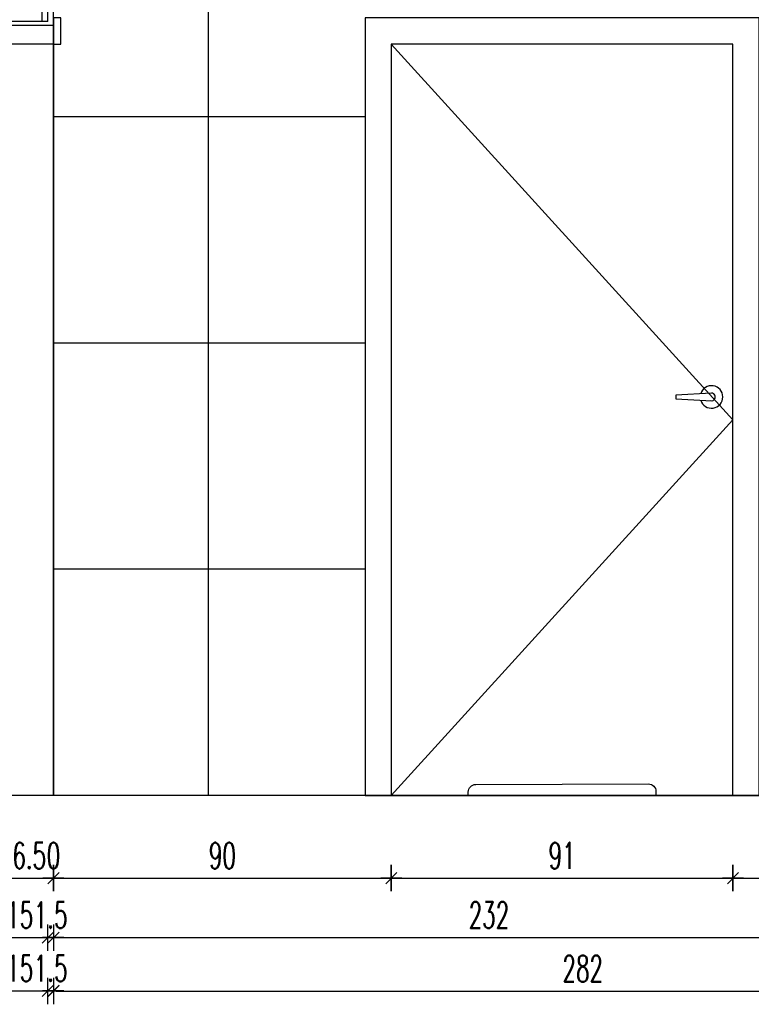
# Model space of a CAD drawing. Header units: centimetres. Extents: x -15121 to 30567, y -60641 to 0.
# Tile 69 of 256: x 6378 to 6573, y -26524 to -26262. Entities that reach past the tile are written whole.
import ezdxf

# ---------------------------------------------------------------- set-up
doc = ezdxf.new("R2010")
doc.units = ezdxf.units.CM
doc.header["$LTSCALE"] = 60
for name, color, linetype in [('A-----SZ', 8, 'Continuous'), ('AIKA powierzchnie', 6, 'Continuous'), ('AIKA TYNK', 5, 'Continuous'), ('AIKA widoki wymiarowanie', 7, 'Continuous'), ('AIKA widokowe', 7, 'Continuous')]:
    doc.layers.add(name, color=color, linetype=linetype)
doc.styles.add('wymiar', font='txt.shx', dxfattribs={"width": 0.6})
doc.dimstyles.new('Dwudziestka', dxfattribs={"dimtxt": 7, "dimasz": 0.7, "dimexe": 5, "dimexo": 0, "dimgap": 2.5, "dimtad": 1, "dimtoh": 1, "dimdec": 3, "dimrnd": 0.5, "dimdsep": 46, "dimtxsty": 'wymiar', "dimblk": 'znacznik', "dimcen": 0, "dimdle": 5, "dimse1": 1, "dimse2": 1, "dimclrd": 256, "dimclre": 256, "dimclrt": 256, "dimadec": 0, "dimazin": 0, "dimtfac": 0.4, "dimtdec": 3, "dimtix": 1, "dimtofl": 0, "dimtmove": 2, "dimatfit": 3, "dimldrblk": 'znacznik', "dimfxl": 1, "dimtolj": 1, "dimarcsym": 0})

# ---------------------------------------------------------------- blocks, each defined once
blk = doc.blocks.new('znacznik')
at = {"color": 0}
for points in [[(0, -5), (0, 5)], [(-4, 0), (4, 0)]]:
    blk.add_lwpolyline(points, dxfattribs=at)
at = {"color": 1}
blk.add_lwpolyline([(-2.12, -2.12), (2.12, 2.12)], dxfattribs=at)
blk = doc.blocks.new('*D5960')
at = {"layer": 'AIKA widoki wymiarowanie', "lineweight": -2, "transparency": 16777216}
blk.add_line((6371.16, -26490.13), (6386.26, -26490.13), dxfattribs=at)
at = {"layer": 'Defpoints', "color": 0, "transparency": 16777216}
for p in [(6370.46, -26262.12), (6386.96, -26262.12), (6386.96, -26490.13)]:
    blk.add_point(p, dxfattribs=at)
at = {"layer": 'AIKA widoki wymiarowanie', "lineweight": -2, "transparency": 16777216, "xscale": 0.7, "yscale": 0.7, "zscale": 0.7, "rotation": 180}
blk.add_blockref('znacznik', (6370.46, -26490.13), dxfattribs=at)
at = {"layer": 'AIKA widoki wymiarowanie', "lineweight": -2, "transparency": 16777216, "xscale": 0.7, "yscale": 0.7, "zscale": 0.7}
blk.add_blockref('znacznik', (6386.96, -26490.13), dxfattribs=at)
at = {"layer": 'AIKA widoki wymiarowanie', "transparency": 16777216, "insert": (6378.71, -26484.13), "char_height": 7, "attachment_point": 5, "style": 'wymiar'}
blk.add_mtext('\\A1;16.5', dxfattribs=at)
blk = doc.blocks.new('*D5961')
at = {"layer": 'AIKA widoki wymiarowanie', "lineweight": -2, "transparency": 16777216}
for p, q in [((6386.26, -26490.13), (6385.56, -26490.13)), ((6387.66, -26490.13), (6388.36, -26490.13))]:
    blk.add_line(p, q, dxfattribs=at)
at = {"layer": 'Defpoints', "color": 0, "transparency": 16777216}
for p in [(6386.96, -26262.12), (6386.96, -26268.12), (6386.96, -26490.13)]:
    blk.add_point(p, dxfattribs=at)
at = {"layer": 'AIKA widoki wymiarowanie', "lineweight": -2, "transparency": 16777216, "xscale": 0.7, "yscale": 0.7, "zscale": 0.7}
blk.add_blockref('znacznik', (6386.96, -26490.13), dxfattribs=at)
at = {"layer": 'AIKA widoki wymiarowanie', "lineweight": -2, "transparency": 16777216, "xscale": 0.7, "yscale": 0.7, "zscale": 0.7, "rotation": 180}
blk.add_blockref('znacznik', (6386.96, -26490.13), dxfattribs=at)
at = {"layer": 'AIKA widoki wymiarowanie', "transparency": 16777216, "insert": (6386.96, -26484.13), "char_height": 7, "attachment_point": 5, "style": 'wymiar'}
blk.add_mtext('\\A1;0', dxfattribs=at)
blk = doc.blocks.new('*D5962')
at = {"layer": 'AIKA widoki wymiarowanie', "lineweight": -2, "transparency": 16777216}
blk.add_line((6387.66, -26490.13), (6476.26, -26490.13), dxfattribs=at)
at = {"layer": 'Defpoints', "color": 0, "transparency": 16777216}
for p in [(6386.96, -26268.12), (6476.96, -26468.12), (6476.96, -26490.13)]:
    blk.add_point(p, dxfattribs=at)
at = {"layer": 'AIKA widoki wymiarowanie', "lineweight": -2, "transparency": 16777216, "xscale": 0.7, "yscale": 0.7, "zscale": 0.7, "rotation": 180}
blk.add_blockref('znacznik', (6386.96, -26490.13), dxfattribs=at)
at = {"layer": 'AIKA widoki wymiarowanie', "lineweight": -2, "transparency": 16777216, "xscale": 0.7, "yscale": 0.7, "zscale": 0.7}
blk.add_blockref('znacznik', (6476.96, -26490.13), dxfattribs=at)
at = {"layer": 'AIKA widoki wymiarowanie', "transparency": 16777216, "insert": (6431.96, -26484.13), "char_height": 7, "attachment_point": 5, "style": 'wymiar'}
blk.add_mtext('\\A1;90', dxfattribs=at)
blk = doc.blocks.new('*D5963')
at = {"layer": 'AIKA widoki wymiarowanie', "lineweight": -2, "transparency": 16777216}
blk.add_line((6477.66, -26490.13), (6567.26, -26490.13), dxfattribs=at)
at = {"layer": 'Defpoints', "color": 0, "transparency": 16777216}
for p in [(6476.96, -26468.12), (6567.96, -26468.12), (6567.96, -26490.13)]:
    blk.add_point(p, dxfattribs=at)
at = {"layer": 'AIKA widoki wymiarowanie', "lineweight": -2, "transparency": 16777216, "xscale": 0.7, "yscale": 0.7, "zscale": 0.7, "rotation": 180}
blk.add_blockref('znacznik', (6476.96, -26490.13), dxfattribs=at)
at = {"layer": 'AIKA widoki wymiarowanie', "lineweight": -2, "transparency": 16777216, "xscale": 0.7, "yscale": 0.7, "zscale": 0.7}
blk.add_blockref('znacznik', (6567.96, -26490.13), dxfattribs=at)
at = {"layer": 'AIKA widoki wymiarowanie', "transparency": 16777216, "insert": (6522.46, -26484.13), "char_height": 7, "attachment_point": 5, "style": 'wymiar'}
blk.add_mtext('\\A1;91', dxfattribs=at)
blk = doc.blocks.new('*D5964')
at = {"layer": 'AIKA widoki wymiarowanie', "lineweight": -2, "transparency": 16777216}
blk.add_line((6568.66, -26490.13), (6609.92, -26490.13), dxfattribs=at)
at = {"layer": 'Defpoints', "color": 0, "transparency": 16777216}
for p in [(6610.62, -26348.22), (6567.96, -26468.12), (6610.62, -26490.13)]:
    blk.add_point(p, dxfattribs=at)
at = {"layer": 'AIKA widoki wymiarowanie', "lineweight": -2, "transparency": 16777216, "xscale": 0.7, "yscale": 0.7, "zscale": 0.7, "rotation": 180}
blk.add_blockref('znacznik', (6567.96, -26490.13), dxfattribs=at)
at = {"layer": 'AIKA widoki wymiarowanie', "lineweight": -2, "transparency": 16777216, "xscale": 0.7, "yscale": 0.7, "zscale": 0.7}
blk.add_blockref('znacznik', (6610.62, -26490.13), dxfattribs=at)
at = {"layer": 'AIKA widoki wymiarowanie', "transparency": 16777216, "insert": (6589.29, -26484.13), "char_height": 7, "attachment_point": 5, "style": 'wymiar'}
blk.add_mtext('\\A1;42.5', dxfattribs=at)
blk = doc.blocks.new('*D5972')
at = {"layer": 'AIKA widoki wymiarowanie', "lineweight": -2, "transparency": 16777216}
blk.add_line((6371.16, -26505.96), (6384.76, -26505.96), dxfattribs=at)
at = {"layer": 'Defpoints', "color": 0, "transparency": 16777216}
for p in [(6370.46, -26262.12), (6385.46, -26262.12), (6385.46, -26505.96)]:
    blk.add_point(p, dxfattribs=at)
at = {"layer": 'AIKA widoki wymiarowanie', "lineweight": -2, "transparency": 16777216, "xscale": 0.7, "yscale": 0.7, "zscale": 0.7, "rotation": 180}
blk.add_blockref('znacznik', (6370.46, -26505.96), dxfattribs=at)
at = {"layer": 'AIKA widoki wymiarowanie', "lineweight": -2, "transparency": 16777216, "xscale": 0.7, "yscale": 0.7, "zscale": 0.7}
blk.add_blockref('znacznik', (6385.46, -26505.96), dxfattribs=at)
at = {"layer": 'AIKA widoki wymiarowanie', "transparency": 16777216, "insert": (6377.96, -26499.96), "char_height": 7, "attachment_point": 5, "style": 'wymiar'}
blk.add_mtext('\\A1;15', dxfattribs=at)
blk = doc.blocks.new('*D5973')
at = {"layer": 'AIKA widoki wymiarowanie', "lineweight": -2, "transparency": 16777216}
for p, q in [((6384.76, -26505.96), (6384.06, -26505.96)), ((6387.66, -26505.96), (6388.36, -26505.96))]:
    blk.add_line(p, q, dxfattribs=at)
at = {"layer": 'Defpoints', "color": 0, "transparency": 16777216}
for p in [(6385.46, -26262.12), (6386.96, -26263.12), (6386.96, -26505.96)]:
    blk.add_point(p, dxfattribs=at)
at = {"layer": 'AIKA widoki wymiarowanie', "lineweight": -2, "transparency": 16777216, "xscale": 0.7, "yscale": 0.7, "zscale": 0.7}
blk.add_blockref('znacznik', (6385.46, -26505.96), dxfattribs=at)
at = {"layer": 'AIKA widoki wymiarowanie', "lineweight": -2, "transparency": 16777216, "xscale": 0.7, "yscale": 0.7, "zscale": 0.7, "rotation": 180}
blk.add_blockref('znacznik', (6386.96, -26505.96), dxfattribs=at)
at = {"layer": 'AIKA widoki wymiarowanie', "transparency": 16777216, "insert": (6386.21, -26499.96), "char_height": 7, "attachment_point": 5, "style": 'wymiar'}
blk.add_mtext('\\A1;1.5', dxfattribs=at)
blk = doc.blocks.new('*D5974')
at = {"layer": 'AIKA widoki wymiarowanie', "lineweight": -2, "transparency": 16777216}
blk.add_line((6387.66, -26505.96), (6618.26, -26505.96), dxfattribs=at)
at = {"layer": 'Defpoints', "color": 0, "transparency": 16777216}
for p in [(6386.96, -26263.12), (6618.96, -26392.12), (6618.96, -26505.96)]:
    blk.add_point(p, dxfattribs=at)
at = {"layer": 'AIKA widoki wymiarowanie', "lineweight": -2, "transparency": 16777216, "xscale": 0.7, "yscale": 0.7, "zscale": 0.7, "rotation": 180}
blk.add_blockref('znacznik', (6386.96, -26505.96), dxfattribs=at)
at = {"layer": 'AIKA widoki wymiarowanie', "lineweight": -2, "transparency": 16777216, "xscale": 0.7, "yscale": 0.7, "zscale": 0.7}
blk.add_blockref('znacznik', (6618.96, -26505.96), dxfattribs=at)
at = {"layer": 'AIKA widoki wymiarowanie', "transparency": 16777216, "insert": (6502.96, -26499.96), "char_height": 7, "attachment_point": 5, "style": 'wymiar'}
blk.add_mtext('\\A1;232', dxfattribs=at)
blk = doc.blocks.new('*D5977')
at = {"layer": 'AIKA widoki wymiarowanie', "lineweight": -2, "transparency": 16777216}
blk.add_line((6371.16, -26520.14), (6384.76, -26520.14), dxfattribs=at)
at = {"layer": 'Defpoints', "color": 0, "transparency": 16777216}
for p in [(6370.46, -26167.12), (6385.46, -26167.12), (6385.46, -26520.14)]:
    blk.add_point(p, dxfattribs=at)
at = {"layer": 'AIKA widoki wymiarowanie', "lineweight": -2, "transparency": 16777216, "xscale": 0.7, "yscale": 0.7, "zscale": 0.7, "rotation": 180}
blk.add_blockref('znacznik', (6370.46, -26520.14), dxfattribs=at)
at = {"layer": 'AIKA widoki wymiarowanie', "lineweight": -2, "transparency": 16777216, "xscale": 0.7, "yscale": 0.7, "zscale": 0.7}
blk.add_blockref('znacznik', (6385.46, -26520.14), dxfattribs=at)
at = {"layer": 'AIKA widoki wymiarowanie', "transparency": 16777216, "insert": (6377.96, -26514.14), "char_height": 7, "attachment_point": 5, "style": 'wymiar'}
blk.add_mtext('\\A1;15', dxfattribs=at)
blk = doc.blocks.new('*D5978')
at = {"layer": 'AIKA widoki wymiarowanie', "lineweight": -2, "transparency": 16777216}
for p, q in [((6384.76, -26520.14), (6384.06, -26520.14)), ((6387.66, -26520.14), (6388.36, -26520.14))]:
    blk.add_line(p, q, dxfattribs=at)
at = {"layer": 'Defpoints', "color": 0, "transparency": 16777216}
for p in [(6385.46, -26167.12), (6386.96, -26167.12), (6386.96, -26520.14)]:
    blk.add_point(p, dxfattribs=at)
at = {"layer": 'AIKA widoki wymiarowanie', "lineweight": -2, "transparency": 16777216, "xscale": 0.7, "yscale": 0.7, "zscale": 0.7}
blk.add_blockref('znacznik', (6385.46, -26520.14), dxfattribs=at)
at = {"layer": 'AIKA widoki wymiarowanie', "lineweight": -2, "transparency": 16777216, "xscale": 0.7, "yscale": 0.7, "zscale": 0.7, "rotation": 180}
blk.add_blockref('znacznik', (6386.96, -26520.14), dxfattribs=at)
at = {"layer": 'AIKA widoki wymiarowanie', "transparency": 16777216, "insert": (6386.21, -26514.14), "char_height": 7, "attachment_point": 5, "style": 'wymiar'}
blk.add_mtext('\\A1;1.5', dxfattribs=at)
blk = doc.blocks.new('*D5979')
at = {"layer": 'AIKA widoki wymiarowanie', "lineweight": -2, "transparency": 16777216}
blk.add_line((6387.66, -26520.22), (6668.26, -26520.22), dxfattribs=at)
at = {"layer": 'Defpoints', "color": 0, "transparency": 16777216}
for p in [(6386.96, -26167.12), (6668.96, -26191.32), (6668.96, -26520.22)]:
    blk.add_point(p, dxfattribs=at)
at = {"layer": 'AIKA widoki wymiarowanie', "lineweight": -2, "transparency": 16777216, "xscale": 0.7, "yscale": 0.7, "zscale": 0.7, "rotation": 180}
blk.add_blockref('znacznik', (6386.96, -26520.22), dxfattribs=at)
at = {"layer": 'AIKA widoki wymiarowanie', "lineweight": -2, "transparency": 16777216, "xscale": 0.7, "yscale": 0.7, "zscale": 0.7}
blk.add_blockref('znacznik', (6668.96, -26520.22), dxfattribs=at)
at = {"layer": 'AIKA widoki wymiarowanie', "transparency": 16777216, "insert": (6527.96, -26514.22), "char_height": 7, "attachment_point": 5, "style": 'wymiar'}
blk.add_mtext('\\A1;282', dxfattribs=at)

msp = doc.modelspace()

# ---------------------------------------------------------------- linework, layer by layer
at = {"layer": 'A-----SZ'}
msp.add_line((6383.9623, -26262.1228), (6383.9623, -26082.1228), dxfattribs=at)
at = {"layer": 'AIKA powierzchnie', "color": 2}
msp.add_lwpolyline([(6386.9623, -26167.1228), (6668.9623, -26167.1228), (6668.9623, -26468.1228), (6567.9623, -26468.1228), (6567.9623, -26268.1228), (6476.9623, -26268.1228), (6476.9623, -26468.1228), (6386.9623, -26468.1228)], close=True, dxfattribs=at)
at = {"layer": 'AIKA TYNK'}
for p, q in [((6385.4623, -26262.1228), (6385.4623, -26082.1228)), ((6385.4623, -26262.1228), (6370.4623, -26262.1228)), ((6559.9623, -26468.1228), (6059.9623, -26468.1228)), ((6671.9623, -26468.1228), (6559.9623, -26468.1228))]:
    msp.add_line(p, q, dxfattribs=at)
at = {"layer": 'AIKA widokowe'}
msp.add_line((6386.9623, -26262.1228), (6386.9623, -26167.1228), dxfattribs=at)
at = {"layer": 'AIKA widokowe', "color": 8}
for p, q in [((6428.1623, -26167.1228), (6428.1623, -26468.1228)), ((6469.9623, -26287.5228), (6386.9623, -26287.5228)), ((6469.9623, -26347.7228), (6386.9623, -26347.7228)), ((6469.9623, -26407.9228), (6386.9623, -26407.9228))]:
    msp.add_line(p, q, dxfattribs=at)
at = {"layer": 'AIKA widokowe', "color": 7}
msp.add_line((6386.9623, -26268.1228), (6386.9623, -26468.1228), dxfattribs=at)
at = {"layer": 'AIKA widokowe'}
for points in [[(6386.9623, -26261.1228), (6386.9623, -26268.1228), (6388.9607, -26268.1228), (6388.9607, -26261.1228)], [(6368.9623, -26268.1228), (6368.9623, -26263.1228), (6386.9623, -26263.1228), (6386.9623, -26268.1228)]]:
    msp.add_lwpolyline(points, close=True, dxfattribs=at)
at = {"layer": 'AIKA widokowe', "color": 7}
for points in [[(6574.9623, -26261.1228), (6469.9623, -26261.1228), (6469.9623, -26468.1228), (6574.9623, -26468.1228)], [(6476.9623, -26468.1228), (6567.9623, -26468.1228), (6567.9623, -26268.1228), (6476.9623, -26268.1228)]]:
    msp.add_lwpolyline(points, close=True, dxfattribs=at)
at = {"layer": 'AIKA widokowe'}
for points in [[(6476.9623, -26268.1228), (6567.9623, -26368.1228), (6476.9623, -26468.1228)], [(6562.215, -26361.0465), (6552.7397, -26361.5374), (6552.7915, -26362.5361), (6562.3185, -26363.0438)]]:
    msp.add_lwpolyline(points, dxfattribs=at)
msp.add_lwpolyline([(6499.4523, -26465.1999), (6545.4521, -26465.0458, -0.41421356), (6547.4588, -26467.0391), (6547.4621, -26468.0391), (6497.4624, -26468.2065), (6497.459, -26467.2066, -0.41421356)], format="xyb", close=True, dxfattribs=at)
for radius, start, end in [(3, 196.308719, 163.49438), (1, 260.932487, 92.9656)]:
    msp.add_arc((6562.2667, -26362.0452), radius, start, end, dxfattribs=at)

# ---------------------------------------------------------------- dimensions: what is measured, and where the dimension line sits
at = {"layer": 'AIKA widoki wymiarowanie'}
for base, p1, p2, picture, middle in [((6385.4623, -26520.1355), (6370.4623, -26167.1228), (6385.4623, -26167.1228), '*D5977', (6377.9623, -26514.1355)), ((6386.9623, -26520.1355), (6385.4623, -26167.1228), (6386.9623, -26167.1228), '*D5978', (6386.2123, -26514.1355)), ((6668.9623, -26520.2159), (6386.9623, -26167.1228), (6668.9623, -26191.3226), '*D5979', (6527.9623, -26514.2159)), ((6386.9623, -26490.1308), (6370.4623, -26262.1228), (6386.9623, -26262.1228), '*D5960', (6378.7123, -26484.1308)), ((6385.4623, -26505.9612), (6370.4623, -26262.1228), (6385.4623, -26262.1228), '*D5972', (6377.9623, -26499.9612)), ((6386.9623, -26505.9612), (6385.4623, -26262.1228), (6386.9623, -26263.1228), '*D5973', (6386.2123, -26499.9612)), ((6386.9622530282, -26490.1307690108), (6386.9622530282, -26262.1228235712), (6386.9622530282, -26268.1228235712), '*D5961', (6386.9622530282, -26484.1307690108)), ((6618.9623, -26505.9612), (6386.9623, -26263.1228), (6618.9623, -26392.1228), '*D5974', (6502.9623, -26499.9612)), ((6476.9623, -26490.1308), (6386.9623, -26268.1228), (6476.9623, -26468.1228), '*D5962', (6431.9623, -26484.1308)), ((6610.61777, -26490.13077), (6567.96225, -26468.12282), (6610.61777, -26348.22282), '*D5964', (6589.29001, -26484.13077)), ((6567.9623, -26490.1308), (6476.9623, -26468.1228), (6567.9623, -26468.1228), '*D5963', (6522.4623, -26484.1308))]:
    dim = msp.add_linear_dim(base=base, p1=p1, p2=p2, dimstyle='Dwudziestka', dxfattribs=at)
    dim.commit()
    dim.dimension.update_dxf_attribs({"geometry": picture, "text_midpoint": middle})

doc.saveas('drawing.dxf')
